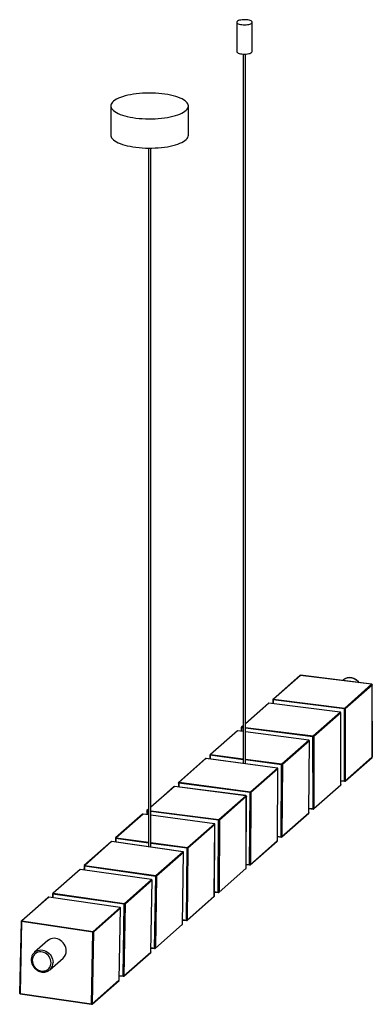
# Paper-space layout '_Dimétrica' of a CAD drawing. Header units: millimetres. Extents: x -618 to -163, y -572 to 698.
import ezdxf

# ---------------------------------------------------------------- set-up
doc = ezdxf.new("R2010")
doc.units = ezdxf.units.MM

psp = doc.layouts.new('_Dimétrica')

# ---------------------------------------------------------------- linework, layer by layer
at = {"color": 7, "linetype": 'Continuous', "lineweight": 25}
for p, q in [((-338.2, 694.7), (-338.2, 657)), ((-318.2, 657), (-318.2, 694.7)), ((-329.7, 653.7), (-329.7, -261.2)), ((-326.7, -261.6), (-326.7, 653.7)), ((-500.6, 586.8), (-500.6, 549.1)), ((-400.6, 549.1), (-400.6, 586.8)), ((-452.1, 532.4), (-452.1, -368.7)), ((-449.1, -369.1), (-449.1, 532.4)), ((-256.6, -147.7), (-291.4, -178.4)), ((-256.1, -147.6), (-290.9, -178.2)), ((-164.1, -159.1), (-256.1, -147.6)), ((-164, -159.1), (-256, -147.5)), ((-201, -153.6), (-201.8, -154.3)), ((-198.9, -189.8), (-164.1, -159.1)), ((-163.3, -160), (-198.1, -190.7)), ((-163.2, -252.7), (-163.3, -159.9)), ((-163.3, -252.8), (-163.3, -160)), ((-297.3, -183.6), (-326.7, -209.6)), ((-204.7, -195), (-296.8, -183.5)), ((-204.6, -194.9), (-296.7, -183.4)), ((-291.7, -179), (-291.7, -184)), ((-199.1, -190.8), (-291.2, -179.3)), ((-290.9, -178.2), (-198.9, -189.8)), ((-239.5, -225.6), (-204.7, -195)), ((-204, -195.8), (-238.8, -226.5)), ((-203.9, -288.6), (-204, -195.8)), ((-203.9, -288.5), (-203.9, -195.7)), ((-199.1, -283.6), (-199.1, -190.8)), ((-198.1, -190.7), (-198.1, -283.5)), ((-332.4, -214.9), (-332.4, -219.6)), ((-329.7, -212.2), (-332.1, -214.3)), ((-337.8, -219.2), (-372.6, -249.9)), ((-337.3, -219), (-372, -249.7)), ((-329.7, -220), (-337.2, -219)), ((-245.1, -231.1), (-326.7, -220.4)), ((-239.7, -319.4), (-239.8, -226.7)), ((-238.8, -226.5), (-238.7, -319.3)), ((-280, -261.8), (-245.2, -231.2)), ((-244.5, -232), (-279.3, -262.7)), ((-245, -324.6), (-244.4, -231.9)), ((-245, -324.7), (-244.5, -232)), ((-372.8, -250.4), (-372.9, -255.4)), ((-198.3, -284), (-163.5, -253.3)), ((-198.1, -283.5), (-163.3, -252.8)), ((-378.4, -254.9), (-413.2, -285.6)), ((-377.9, -254.8), (-412.6, -285.5)), ((-285.8, -267.1), (-377.9, -254.8)), ((-285.7, -267.1), (-377.8, -254.8)), ((-280.8, -355.6), (-280.3, -262.9)), ((-279.3, -262.7), (-279.8, -355.4)), ((-320.6, -297.8), (-285.8, -267.1)), ((-285.1, -268), (-319.9, -298.7)), ((-285.8, -360.7), (-285.1, -268)), ((-285.7, -360.6), (-285, -267.9)), ((-419.2, -291), (-449.1, -317.4)), ((-326.6, -302.8), (-418.6, -290.8)), ((-326.5, -302.7), (-418.5, -290.8)), ((-413.5, -286.2), (-413.5, -291.5)), ((-320.9, -298.8), (-412.9, -286.5)), ((-412.6, -285.5), (-320.6, -297.8)), ((-238.9, -319.8), (-204.1, -289.1)), ((-238.7, -319.3), (-203.9, -288.6)), ((-203.9, -283.5), (-198.9, -284.1)), ((-361.4, -333.4), (-326.6, -302.8)), ((-325.9, -303.6), (-360.6, -334.3)), ((-326.2, -396.3), (-325.9, -303.6)), ((-326.1, -396.2), (-325.8, -303.5)), ((-321.6, -391.5), (-320.9, -298.8)), ((-319.9, -298.7), (-320.6, -391.3)), ((-459.7, -326.6), (-494.5, -357.3)), ((-459.1, -326.5), (-493.9, -357.1)), ((-452.1, -327.4), (-459, -326.4)), ((-454.2, -322.3), (-454.3, -327.1)), ((-452.1, -320), (-454, -321.7)), ((-367, -338.9), (-449.1, -327.8)), ((-280, -355.9), (-245.2, -325.2)), ((-279.8, -355.4), (-245, -324.7)), ((-244.9, -319.3), (-239.5, -320)), ((-401.9, -369.6), (-367.1, -338.9)), ((-366.4, -339.8), (-401.1, -370.4)), ((-367.2, -432.4), (-366.4, -339.8)), ((-367.1, -432.3), (-366.3, -339.7)), ((-362, -427.2), (-361.7, -334.4)), ((-360.6, -334.3), (-361, -427)), ((-285.7, -355.4), (-280.7, -356.1)), ((-500.1, -362.2), (-534.9, -392.9)), ((-499.6, -362), (-534.4, -392.7)), ((-407.6, -375.1), (-499.6, -362)), ((-407.5, -375), (-499.5, -362)), ((-494.7, -357.9), (-494.8, -362.7)), ((-320.8, -391.8), (-286, -361.2)), ((-320.6, -391.3), (-285.8, -360.7)), ((-442.4, -405.8), (-407.6, -375.1)), ((-406.8, -375.9), (-441.6, -406.6)), ((-408.3, -468.5), (-406.8, -375.9)), ((-408.2, -468.4), (-406.8, -375.9)), ((-403, -463.2), (-402.2, -370.6)), ((-401.1, -370.4), (-402, -463.1)), ((-535.2, -393.5), (-535.3, -398.6)), ((-534.4, -392.7), (-442.4, -405.8)), ((-326.1, -391.4), (-321.4, -392)), ((-540.8, -398.1), (-575.6, -428.8)), ((-540.3, -397.9), (-575.1, -428.6)), ((-448.3, -410.9), (-540.3, -397.9)), ((-448.2, -410.9), (-540.2, -397.9)), ((-442.7, -406.8), (-534.7, -393.7)), ((-361.2, -427.5), (-326.4, -396.8)), ((-361, -427), (-326.2, -396.3)), ((-483, -441.6), (-448.3, -410.9)), ((-447.5, -411.8), (-482.3, -442.5)), ((-448.9, -504.3), (-447.5, -411.7)), ((-448.9, -504.4), (-447.5, -411.8)), ((-444.1, -499.4), (-442.7, -406.8)), ((-441.6, -406.6), (-443.1, -499.2)), ((-575.9, -429.3), (-576, -434.2)), ((-483.3, -442.6), (-575.4, -429.6)), ((-575.1, -428.6), (-483, -441.6)), ((-367.1, -427), (-361.8, -427.7)), ((-581.3, -433.7), (-616.1, -464.4)), ((-580.8, -433.6), (-615.6, -464.2)), ((-488.8, -447), (-580.8, -433.6)), ((-488.7, -447), (-580.7, -433.5)), ((-484.7, -535.2), (-483.3, -442.6)), ((-482.3, -442.5), (-483.7, -535)), ((-402.2, -463.6), (-367.4, -432.9)), ((-402, -463.1), (-367.2, -432.4)), ((-523.6, -477.7), (-488.8, -447)), ((-488, -447.9), (-522.8, -478.6)), ((-489.9, -540.4), (-488, -447.9)), ((-489.8, -540.3), (-488, -447.8)), ((-616.4, -465), (-618.3, -557.5)), ((-615.9, -465.2), (-617.7, -557.8)), ((-523.9, -478.7), (-615.9, -465.2)), ((-615.6, -464.2), (-523.6, -477.7)), ((-443.3, -499.7), (-408.5, -469)), ((-443.1, -499.2), (-408.3, -468.5)), ((-408.2, -463.1), (-402.8, -463.8)), ((-525.7, -571.2), (-523.9, -478.7)), ((-522.8, -478.6), (-524.7, -571.1)), ((-582.1, -489.7), (-599.1, -504.7)), ((-599.1, -504.7), (-598.9, -504.5)), ((-483.9, -535.5), (-449.1, -504.9)), ((-483.7, -535), (-448.9, -504.4)), ((-448.8, -499.2), (-443.9, -499.9)), ((-579.2, -527.2), (-562.3, -512.2)), ((-524.9, -571.6), (-490.1, -540.9)), ((-524.7, -571.1), (-489.9, -540.4)), ((-489.7, -535), (-484.6, -535.7)), ((-617.7, -557.8), (-525.7, -571.2)), ((-617.6, -558.3), (-525.6, -571.8))]:
    psp.add_line(p, q, dxfattribs=at)
at = {"color": 8, "linetype": 'Continuous', "lineweight": 25}
for p, q in [((-296.8, -183.5), (-326.7, -209.9)), ((-291.2, -179.3), (-291.2, -184.1)), ((-329.7, -215.4), (-331.9, -215.1)), ((-331.9, -215.1), (-331.9, -219.7)), ((-329.7, -212.5), (-331.6, -214.1)), ((-331.6, -214.1), (-329.7, -214.4)), ((-326.7, -214.7), (-239.5, -225.6)), ((-239.8, -226.7), (-326.7, -215.8)), ((-329.7, -220), (-337.3, -219)), ((-245.2, -231.2), (-326.7, -220.4)), ((-372.3, -250.7), (-372.4, -255.5)), ((-329.7, -256.3), (-372.3, -250.7)), ((-372, -249.7), (-329.7, -255.3)), ((-326.7, -255.7), (-280, -261.8)), ((-280.3, -262.9), (-326.7, -256.7)), ((-418.6, -290.8), (-449.1, -317.7)), ((-412.9, -286.5), (-413, -291.5)), ((-203.9, -283), (-199.1, -283.6)), ((-452.1, -327.4), (-459.1, -326.5)), ((-452.1, -322.7), (-453.7, -322.5)), ((-453.7, -322.5), (-453.7, -327.1)), ((-452.1, -320.3), (-453.4, -321.5)), ((-453.4, -321.5), (-452.1, -321.7)), ((-449.1, -322.1), (-361.4, -333.4)), ((-361.7, -334.4), (-449.1, -323.1)), ((-367.1, -338.9), (-449.1, -327.8)), ((-244.9, -318.8), (-239.7, -319.4)), ((-285.7, -354.9), (-280.8, -355.6)), ((-494.2, -358.1), (-494.3, -362.7)), ((-452.1, -363.8), (-494.2, -358.1)), ((-493.9, -357.1), (-452.1, -362.8)), ((-449.1, -363.2), (-401.9, -369.6)), ((-402.2, -370.6), (-449.1, -364.2)), ((-326.1, -390.9), (-321.6, -391.5)), ((-534.7, -393.7), (-534.8, -398.6)), ((-575.4, -429.6), (-575.4, -434.3)), ((-367.1, -426.5), (-362, -427.2)), ((-408.1, -462.6), (-403, -463.2)), ((-448.8, -498.7), (-444.1, -499.4)), ((-489.7, -534.5), (-484.7, -535.2))]:
    psp.add_line(p, q, dxfattribs=at)
at = {"color": 7, "linetype": 'Continuous', "lineweight": 25, "flags": 128}
for points in [[(-331.8, 691.6), (-329.9, 691.4), (-328, 691.3), (-326.2, 691.4), (-324.3, 691.6), (-322.7, 691.9), (-321.2, 692.3), (-320, 692.8), (-319.1, 693.4), (-318.5, 694), (-318.2, 694.6), (-318.4, 695.2), (-318.9, 695.8), (-319.7, 696.4), (-320.8, 696.9), (-322.2, 697.3), (-323.8, 697.7), (-325.6, 697.9), (-327.5, 698), (-329.4, 698), (-331.2, 697.9), (-333, 697.6), (-334.6, 697.3), (-335.9, 696.8), (-337, 696.3), (-337.8, 695.7), (-338.2, 695.1), (-338.2, 694.5), (-337.9, 693.8), (-337.3, 693.2), (-336.3, 692.7), (-335, 692.2), (-333.5, 691.8), (-331.8, 691.6)], [(-338.2, 657), (-338.2, 656.7), (-337.9, 656.1), (-337.3, 655.5), (-336.3, 655), (-335, 654.5), (-333.5, 654.1), (-331.8, 653.8)], [(-331.8, 653.8), (-329.9, 653.7), (-328, 653.6), (-326.2, 653.7), (-324.3, 653.9), (-322.7, 654.2), (-321.2, 654.6), (-320, 655.1), (-319.1, 655.6), (-318.5, 656.2), (-318.2, 656.9), (-318.2, 657)], [(-468.3, 571.2), (-464.3, 570.7), (-460.2, 570.4), (-456.1, 570.2), (-451.9, 570.1), (-447.7, 570.1), (-443.6, 570.3), (-439.4, 570.5), (-435.4, 570.9), (-431.5, 571.4), (-427.7, 572), (-424, 572.6), (-420.6, 573.4), (-417.3, 574.3), (-414.3, 575.3), (-411.6, 576.3), (-409.1, 577.5), (-406.9, 578.7), (-405, 579.9), (-403.5, 581.2), (-402.2, 582.5), (-401.3, 583.9), (-400.8, 585.3), (-400.6, 586.7), (-400.8, 588.1), (-401.3, 589.5), (-402.1, 590.8), (-403.3, 592.2), (-404.8, 593.5), (-406.7, 594.7), (-408.8, 595.9), (-411.2, 597), (-414, 598.1), (-416.9, 599.1), (-420.2, 600), (-423.6, 600.8), (-427.2, 601.5), (-431, 602.1), (-434.9, 602.6), (-438.9, 603), (-443, 603.2), (-447.2, 603.4), (-451.4, 603.4), (-455.6, 603.3), (-459.7, 603.2), (-463.8, 602.8), (-467.8, 602.4), (-471.6, 601.9), (-475.4, 601.2), (-478.9, 600.5), (-482.3, 599.7), (-485.4, 598.7), (-488.3, 597.7), (-490.9, 596.6), (-493.2, 595.5), (-495.3, 594.3), (-497, 593), (-498.4, 591.7), (-499.5, 590.3), (-500.2, 588.9), (-500.5, 587.6), (-500.6, 586.2), (-500.2, 584.8), (-499.6, 583.4), (-498.5, 582), (-497.2, 580.7), (-495.5, 579.4), (-493.5, 578.2), (-491.2, 577), (-488.6, 575.9), (-485.8, 574.9), (-482.7, 574), (-479.4, 573.1), (-475.8, 572.4), (-472.1, 571.7), (-468.3, 571.2)], [(-500.6, 549.1), (-500.6, 548.4), (-500.2, 547.1), (-499.6, 545.7), (-498.5, 544.3), (-497.2, 543), (-495.5, 541.7), (-493.5, 540.5), (-491.2, 539.3), (-488.6, 538.2), (-485.8, 537.2), (-482.7, 536.3), (-479.4, 535.4), (-475.8, 534.7), (-472.1, 534), (-468.3, 533.5)], [(-468.3, 533.5), (-464.3, 533), (-460.2, 532.7), (-456.1, 532.5), (-451.9, 532.4), (-447.7, 532.4), (-443.6, 532.6), (-439.4, 532.8), (-435.4, 533.2), (-431.5, 533.7), (-427.7, 534.2), (-424, 534.9), (-420.6, 535.7), (-417.3, 536.6), (-414.3, 537.6), (-411.6, 538.6), (-409.1, 539.8), (-406.9, 540.9), (-405, 542.2), (-403.5, 543.5), (-402.2, 544.8), (-401.3, 546.2), (-400.8, 547.6), (-400.6, 549), (-400.6, 549.1)], [(-558.2, -502.8), (-558.3, -500.6), (-558.8, -498.4), (-559.6, -496.3), (-560.7, -494.3), (-562.1, -492.5), (-563.7, -490.8), (-565.5, -489.4), (-567.4, -488.3), (-569.5, -487.4), (-571.7, -486.9), (-573.8, -486.7), (-575.9, -486.9), (-577.9, -487.4), (-579.8, -488.2), (-581.5, -489.3), (-582.1, -489.7)], [(-577.7, -518.1), (-577.9, -516.1), (-578.4, -514.1), (-579.2, -512.1), (-580.3, -510.3), (-581.6, -508.6), (-583.2, -507.2), (-585, -506), (-586.9, -505.1), (-588.9, -504.5), (-590.9, -504.2), (-592.9, -504.3), (-594.8, -504.7), (-596.5, -505.5), (-598.1, -506.5), (-599.5, -507.8), (-600.6, -509.4), (-601.4, -511.2), (-601.9, -513.1), (-602, -515), (-601.9, -517.1), (-601.4, -519.1), (-600.6, -521.1), (-599.5, -522.9), (-598.1, -524.6), (-596.5, -526), (-594.8, -527.2), (-592.9, -528.1), (-590.9, -528.7), (-588.9, -528.9), (-586.9, -528.8), (-585, -528.4), (-583.2, -527.7), (-581.6, -526.6), (-580.3, -525.3), (-579.2, -523.8), (-578.4, -522), (-577.9, -520.1), (-577.7, -518.1)], [(-578.6, -526.6), (-579.1, -527), (-579.2, -527.2)]]:
    psp.add_lwpolyline(points, dxfattribs=at)
at = {"color": 8, "linetype": 'Continuous', "lineweight": 25, "flags": 128}
for points in [[(-256.1, -147.6), (-256.1, -147.5), (-256, -147.5)], [(-180.4, -157), (-181.7, -155.5), (-183.4, -154), (-185.3, -152.7), (-187.3, -151.7), (-189.5, -151), (-191.6, -150.7), (-193.7, -150.6), (-195.8, -151), (-197.8, -151.6), (-199.6, -152.5), (-201, -153.6)], [(-164, -159.1), (-164, -159.1), (-164.1, -159.1)], [(-163.3, -159.9), (-163.3, -159.9), (-163.3, -160)], [(-296.8, -183.5), (-296.7, -183.4), (-296.7, -183.4)], [(-291.2, -179.3), (-291.3, -179.2), (-291.4, -179.2), (-291.5, -179.2), (-291.6, -179.1), (-291.7, -179.1), (-291.7, -179), (-291.7, -179)], [(-204.6, -194.9), (-204.7, -194.9), (-204.7, -195)], [(-203.9, -195.7), (-204, -195.8), (-204, -195.8)], [(-331.9, -215.1), (-332, -215.1), (-332.1, -215.1), (-332.2, -215), (-332.3, -215), (-332.4, -215), (-332.4, -214.9), (-332.4, -214.9)], [(-337.3, -219), (-337.2, -219), (-337.2, -219)], [(-245.1, -231.1), (-245.2, -231.1), (-245.2, -231.2)], [(-244.4, -231.9), (-244.4, -232), (-244.5, -232)], [(-372.3, -250.7), (-372.5, -250.7), (-372.6, -250.6), (-372.7, -250.6), (-372.8, -250.6), (-372.8, -250.5), (-372.8, -250.5), (-372.8, -250.4)], [(-163.2, -252.7), (-163.3, -252.7), (-163.3, -252.8)], [(-377.9, -254.8), (-377.8, -254.8), (-377.8, -254.8)], [(-285.7, -267.1), (-285.8, -267.1), (-285.8, -267.1)], [(-285, -267.9), (-285, -267.9), (-285.1, -268)], [(-418.6, -290.8), (-418.6, -290.8), (-418.5, -290.8)], [(-412.9, -286.5), (-413.1, -286.5), (-413.2, -286.4), (-413.3, -286.4), (-413.4, -286.3), (-413.4, -286.3), (-413.5, -286.2), (-413.5, -286.2)], [(-203.9, -288.5), (-203.9, -288.5), (-203.9, -288.6)], [(-199.1, -283.6), (-199.1, -283.7), (-199.1, -283.9), (-199.1, -284), (-199, -284.1), (-199, -284.1), (-198.9, -284.1), (-198.9, -284.1)], [(-326.5, -302.7), (-326.5, -302.7), (-326.6, -302.8)], [(-325.8, -303.5), (-325.8, -303.6), (-325.9, -303.6)], [(-459.1, -326.5), (-459.1, -326.4), (-459, -326.4)], [(-453.7, -322.5), (-453.9, -322.5), (-454, -322.5), (-454.1, -322.4), (-454.2, -322.4), (-454.2, -322.3), (-454.2, -322.3), (-454.2, -322.3)], [(-245, -324.6), (-245, -324.7), (-245, -324.7)], [(-239.7, -319.4), (-239.7, -319.6), (-239.7, -319.7), (-239.7, -319.8), (-239.6, -319.9), (-239.6, -320), (-239.6, -320), (-239.5, -320)], [(-367, -338.9), (-367, -338.9), (-367.1, -338.9)], [(-366.3, -339.7), (-366.3, -339.7), (-366.4, -339.8)], [(-499.6, -362), (-499.6, -362), (-499.5, -362)], [(-494.2, -358.1), (-494.4, -358.1), (-494.5, -358.1), (-494.6, -358), (-494.7, -358), (-494.7, -357.9), (-494.7, -357.9), (-494.7, -357.9)], [(-285.7, -360.6), (-285.8, -360.6), (-285.8, -360.7)], [(-280.8, -355.6), (-280.8, -355.7), (-280.8, -355.8), (-280.8, -355.9), (-280.8, -356), (-280.7, -356.1), (-280.7, -356.1), (-280.7, -356.1)], [(-407.5, -375), (-407.5, -375.1), (-407.6, -375.1)], [(-406.8, -375.9), (-406.8, -375.9), (-406.8, -375.9)], [(-534.7, -393.7), (-534.8, -393.7), (-535, -393.7), (-535.1, -393.6), (-535.1, -393.6), (-535.2, -393.5), (-535.2, -393.5), (-535.2, -393.5)], [(-321.6, -391.5), (-321.6, -391.6), (-321.6, -391.8), (-321.6, -391.9), (-321.5, -391.9), (-321.5, -392), (-321.4, -392), (-321.4, -392)], [(-540.3, -397.9), (-540.2, -397.9), (-540.2, -397.9)], [(-326.1, -396.2), (-326.1, -396.3), (-326.2, -396.3)], [(-448.2, -410.9), (-448.2, -410.9), (-448.3, -410.9)], [(-447.5, -411.7), (-447.5, -411.7), (-447.5, -411.8)], [(-575.4, -429.6), (-575.5, -429.6), (-575.6, -429.5), (-575.7, -429.5), (-575.8, -429.5), (-575.9, -429.4), (-575.9, -429.4), (-575.9, -429.3)], [(-362, -427.2), (-362, -427.3), (-362, -427.4), (-361.9, -427.5), (-361.9, -427.6), (-361.9, -427.7), (-361.8, -427.7), (-361.8, -427.7)], [(-580.8, -433.6), (-580.7, -433.5), (-580.7, -433.5)], [(-367.1, -432.3), (-367.2, -432.4), (-367.2, -432.4)], [(-488.7, -447), (-488.7, -447), (-488.8, -447)], [(-488, -447.8), (-488, -447.8), (-488, -447.9)], [(-615.9, -465.2), (-616, -465.2), (-616.1, -465.2), (-616.2, -465.1), (-616.3, -465.1), (-616.4, -465), (-616.4, -465), (-616.4, -465)], [(-408.2, -468.4), (-408.2, -468.5), (-408.3, -468.5)], [(-403, -463.2), (-403, -463.4), (-403, -463.5), (-403, -463.6), (-402.9, -463.7), (-402.9, -463.8), (-402.8, -463.8), (-402.8, -463.8)], [(-598.9, -504.5), (-598.5, -504.2), (-596.8, -503.1), (-594.9, -502.3), (-592.9, -501.9), (-590.8, -501.7), (-588.6, -501.9), (-586.5, -502.4), (-584.4, -503.2), (-582.5, -504.4), (-580.7, -505.8), (-579.1, -507.4), (-577.7, -509.3), (-576.6, -511.3), (-575.8, -513.4), (-575.3, -515.5), (-575.1, -517.7)], [(-448.9, -504.3), (-448.9, -504.3), (-448.9, -504.4)], [(-444.1, -499.4), (-444.1, -499.5), (-444.1, -499.6), (-444.1, -499.7), (-444, -499.8), (-444, -499.9), (-443.9, -499.9), (-443.9, -499.9)], [(-489.8, -540.3), (-489.9, -540.4), (-489.9, -540.4)], [(-484.7, -535.2), (-484.7, -535.3), (-484.7, -535.5), (-484.7, -535.6), (-484.6, -535.6), (-484.6, -535.7), (-484.6, -535.7), (-484.6, -535.7)], [(-617.7, -557.8), (-617.9, -557.7), (-618, -557.7), (-618.1, -557.7), (-618.2, -557.6), (-618.2, -557.6), (-618.3, -557.5), (-618.3, -557.5)], [(-617.6, -558.3), (-617.6, -558.3), (-617.6, -558.3), (-617.7, -558.2), (-617.7, -558.1), (-617.7, -558), (-617.7, -557.9), (-617.7, -557.8)], [(-525.7, -571.2), (-525.7, -571.4), (-525.7, -571.5), (-525.7, -571.6), (-525.6, -571.7), (-525.6, -571.7), (-525.6, -571.8), (-525.6, -571.8)]]:
    psp.add_lwpolyline(points, dxfattribs=at)
at = {"color": 7, "linetype": 'Continuous', "lineweight": 25}
for centre, radius, start, end in [((-256.1, -148.3), 0.8, 82.8293, 131.4096), ((-164.2, -160), 0.874, 1.0676, 81.7695), ((-164.1, -159.9), 0.8, 0.0101, 82.8293), ((-296.8, -184.2), 0.8, 82.8718, 131.4096), ((-290.9, -179), 0.8, 131.4096, 180.0101), ((-289.6, -179.2), 1.57, 144.9341, 183.6045), ((-197.6, -190.7), 1.57, 144.9341, 183.6045), ((-199, -190.7), 0.874, 1.0676, 81.7695), ((-204.9, -195.8), 0.874, 1.1054, 81.8072), ((-204.7, -195.7), 0.8, 0.0525, 82.8718), ((-198.8, -189.3), 1.58, 259.2375, 297.8914), ((-331.6, -214.9), 0.8, 131.4096, 180.0525), ((-330.3, -215), 1.57, 144.9473, 183.6524), ((-337.3, -219.8), 0.8, 82.4823, 131.4096), ((-238.2, -226.6), 1.57, 144.9473, 183.6524), ((-239.5, -225.1), 1.58, 259.2855, 297.9047), ((-239.7, -226.5), 0.874, 1.1054, 81.8072), ((-245.3, -232), 0.874, 0.7587, 81.4611), ((-245.2, -231.9), 0.8, 359.6625, 82.4823), ((-372, -250.5), 0.8, 131.4096, 179.6625), ((-370.7, -250.6), 1.59, 144.8257, 183.212), ((-164, -252.7), 0.8, 311.4096, 0.0101), ((-377.9, -255.5), 0.8, 82.3748, 131.4096), ((-278.7, -262.8), 1.59, 144.8257, 183.212), ((-280, -261.3), 1.56, 258.8453, 297.783), ((-280.1, -262.7), 0.874, 0.7587, 81.4611), ((-285.9, -268), 0.874, 0.6628, 81.3656), ((-285.8, -267.9), 0.8, 359.5547, 82.3748), ((-418.6, -291.6), 0.8, 82.6302, 131.4096), ((-412.7, -286.2), 0.8, 131.4096, 179.5547), ((-411.3, -286.4), 1.59, 144.7921, 183.0904), ((-204.7, -288.5), 0.8, 311.4096, 0.0525), ((-198.8, -282.1), 1.58, 259.2375, 297.8914), ((-198.8, -283.4), 0.8, 262.8293, 311.4096), ((-326.7, -303.6), 0.874, 0.8905, 81.5925), ((-326.6, -303.5), 0.8, 359.8108, 82.6302), ((-319.3, -298.7), 1.59, 144.7921, 183.0904), ((-320.6, -297.3), 1.56, 258.7238, 297.7494), ((-320.7, -298.7), 0.874, 0.6628, 81.3656), ((-459.1, -327.2), 0.8, 82.3, 131.4096), ((-453.4, -322.3), 0.8, 131.4096, 179.8108), ((-452.1, -322.4), 1.58, 144.8719, 183.3794), ((-245.8, -324.6), 0.8, 311.4096, 359.6625), ((-239.4, -317.9), 1.58, 259.2855, 297.9047), ((-239.4, -319.2), 0.8, 262.8718, 311.4096), ((-367.2, -339.8), 0.874, 0.5959, 81.2991), ((-367.1, -339.7), 0.8, 359.4796, 82.3), ((-360.1, -334.3), 1.58, 144.8719, 183.3794), ((-361.4, -332.9), 1.57, 259.0125, 297.8293), ((-361.5, -334.3), 0.874, 0.8905, 81.5925), ((-280.5, -354), 1.56, 258.8453, 297.783), ((-499.6, -362.8), 0.8, 81.9266, 131.4096), ((-493.9, -357.9), 0.8, 131.4096, 179.4796), ((-492.6, -358.1), 1.59, 144.7687, 183.0056), ((-286.5, -360.6), 0.8, 311.4096, 359.5547), ((-280.6, -355.3), 0.8, 262.4823, 311.4096), ((-407.7, -376), 0.874, 0.2616, 80.9675), ((-407.6, -375.8), 0.8, 359.1038, 81.9266), ((-400.6, -370.5), 1.59, 144.7687, 183.0056), ((-401.9, -369.1), 1.56, 258.6391, 297.726), ((-402, -370.4), 0.874, 0.5959, 81.2991), ((-534.4, -393.5), 0.8, 131.4096, 179.1038), ((-533.1, -393.6), 1.61, 144.6519, 182.582), ((-321.3, -390), 1.56, 258.7238, 297.7494), ((-321.3, -391.2), 0.8, 262.3748, 311.4096), ((-540.3, -398.7), 0.8, 81.963, 131.4096), ((-441.1, -406.7), 1.61, 144.6519, 182.582), ((-442.5, -406.6), 0.874, 0.2616, 80.9675), ((-326.9, -396.2), 0.8, 311.4096, 359.8108), ((-448.4, -411.8), 0.874, 0.2943, 80.9998), ((-448.3, -411.7), 0.8, 359.1405, 81.963), ((-442.3, -405.3), 1.54, 258.2164, 297.609), ((-575.1, -429.4), 0.8, 131.4096, 179.1405), ((-573.8, -429.5), 1.61, 144.6633, 182.6234), ((-361.7, -425.6), 1.57, 259.0125, 297.8293), ((-361.7, -426.9), 0.8, 262.6302, 311.4096), ((-580.8, -434.3), 0.8, 81.6696, 131.4096), ((-481.7, -442.5), 1.61, 144.6633, 182.6234), ((-483, -441.1), 1.55, 258.2577, 297.6205), ((-483.2, -442.5), 0.874, 0.2943, 80.9998), ((-367.9, -432.3), 0.8, 311.4096, 359.4796), ((-488.9, -447.9), 0.874, 0.0308, 80.7393), ((-488.8, -447.8), 0.8, 358.8445, 81.6696), ((-615.6, -465), 0.8, 131.4096, 178.8445), ((-614.3, -465.2), 1.62, 144.5714, 182.2899), ((-409, -468.4), 0.8, 311.4096, 359.1038), ((-402.7, -461.7), 1.56, 258.6391, 297.726), ((-402.7, -463), 0.8, 262.3, 311.4096), ((-522.2, -478.7), 1.62, 144.5714, 182.2899), ((-523.5, -477.2), 1.54, 257.9252, 297.5284), ((-523.7, -478.6), 0.874, 0.0308, 80.7393), ((-570.6, -503), 12.5, 312.0563, 1.0794), ((-449.7, -504.3), 0.8, 311.4096, 359.1405), ((-443.8, -497.8), 1.54, 258.2164, 297.609), ((-443.8, -499.1), 0.8, 261.9266, 311.4096), ((-490.6, -540.3), 0.8, 311.4096, 358.8445), ((-484.4, -533.7), 1.55, 258.2577, 297.6205), ((-484.4, -534.9), 0.8, 261.963, 311.4096), ((-617.5, -557.5), 0.8, 178.8445, 261.6696), ((-525.4, -569.7), 1.54, 257.9252, 297.5284), ((-525.4, -571), 0.8, 261.6696, 311.4096)]:
    psp.add_arc(centre, radius, start, end, dxfattribs=at)
at = {"color": 8, "linetype": 'Continuous', "lineweight": 25}
for centre, radius, start, end in [((-256.2, -148.2), 0.667, 81.852, 130.6618), ((-296.9, -184.1), 0.667, 81.8959, 130.6645), ((-291, -178.9), 0.667, 81.852, 130.6618), ((-331.7, -214.8), 0.667, 81.8959, 130.6645), ((-337.4, -219.7), 0.665, 81.3914, 130.7415), ((-372.1, -250.4), 0.665, 81.3914, 130.7415), ((-164, -252.8), 0.661, 311.9237, 1.2231), ((-378, -255.5), 0.665, 81.2797, 130.7353), ((-418.7, -291.5), 0.665, 81.5453, 130.75), ((-412.7, -286.1), 0.665, 81.2797, 130.7353), ((-204.6, -288.6), 0.661, 311.9258, 1.2675), ((-198.7, -283.5), 0.661, 311.9237, 1.2231), ((-459.2, -327.1), 0.665, 81.2018, 130.731), ((-453.5, -322.2), 0.665, 81.5453, 130.75), ((-245.7, -324.7), 0.666, 312.1369, 0.6288), ((-239.4, -319.3), 0.661, 311.9258, 1.2675), ((-280.5, -355.4), 0.666, 312.1369, 0.6288), ((-499.7, -362.7), 0.666, 80.8134, 130.709), ((-494, -357.8), 0.665, 81.2018, 130.731), ((-286.5, -360.7), 0.666, 312.1302, 0.5173), ((-534.5, -393.4), 0.666, 80.8134, 130.709), ((-321.2, -391.3), 0.666, 312.1302, 0.5173), ((-540.4, -398.6), 0.666, 80.8513, 130.7111), ((-326.8, -396.3), 0.666, 312.1461, 0.782), ((-575.2, -429.3), 0.666, 80.8513, 130.7111), ((-361.6, -427), 0.666, 312.1461, 0.782), ((-580.9, -434.2), 0.667, 80.5462, 130.6936), ((-367.9, -432.4), 0.666, 312.1256, 0.4396), ((-615.7, -464.9), 0.667, 80.5462, 130.6936), ((-409, -468.5), 0.665, 312.1027, 0.0511), ((-402.7, -463.1), 0.666, 312.1256, 0.4396), ((-449.6, -504.4), 0.665, 312.1049, 0.0891), ((-443.7, -499.2), 0.665, 312.1027, 0.0511), ((-587.7, -517.9), 12.6, 316.2885, 0.9391), ((-490.6, -540.4), 0.664, 312.0871, 359.783), ((-484.4, -535), 0.665, 312.1049, 0.0891), ((-525.4, -571.1), 0.664, 312.0871, 359.783)]:
    psp.add_arc(centre, radius, start, end, dxfattribs=at)
at = {"color": 7, "linetype": 'Continuous', "lineweight": 25}
for points, knots in [([(-180.1, -157.1), (-180.2, -156.9), (-180.8, -156.1), (-181.9, -154.9), (-183.6, -153.5), (-185.5, -152.3), (-187.4, -151.4), (-189.5, -150.8), (-191.5, -150.5), (-193.6, -150.5), (-195.6, -150.8), (-197.5, -151.4), (-199.3, -152.3), (-200.4, -153.1), (-200.9, -153.6), (-201, -153.6)], [0, 0, 0, 0, 0.027355, 0.115505, 0.203724, 0.291976, 0.380224, 0.468416, 0.556484, 0.644347, 0.731927, 0.819166, 0.90605, 0.992627, 1, 1, 1, 1]), ([(-598.8, -504.5), (-599.1, -504.8), (-600, -505.5), (-601, -506.8), (-602.1, -508.5), (-602.8, -510.4), (-603.2, -512.4), (-603.4, -514.4), (-603.2, -516.5), (-602.8, -518.6), (-602, -520.6), (-601, -522.5), (-599.8, -524.3), (-598.3, -525.9), (-596.6, -527.3), (-594.8, -528.5), (-592.8, -529.4), (-590.8, -530), (-588.7, -530.3), (-586.6, -530.3), (-584.6, -530), (-582.7, -529.4), (-580.9, -528.5), (-579.5, -527.5), (-578.9, -526.8), (-578.6, -526.6)], [0, 0, 0, 0, 0.02875, 0.073276, 0.117787, 0.162359, 0.207048, 0.251888, 0.296884, 0.342023, 0.387281, 0.432631, 0.478051, 0.523523, 0.56903, 0.614554, 0.660076, 0.70557, 0.750999, 0.796323, 0.841501, 0.886502, 0.931321, 0.975981, 1, 1, 1, 1])]:
    psp.add_open_spline(points, degree=3, knots=knots, dxfattribs=at)

doc.saveas('drawing.dxf')
